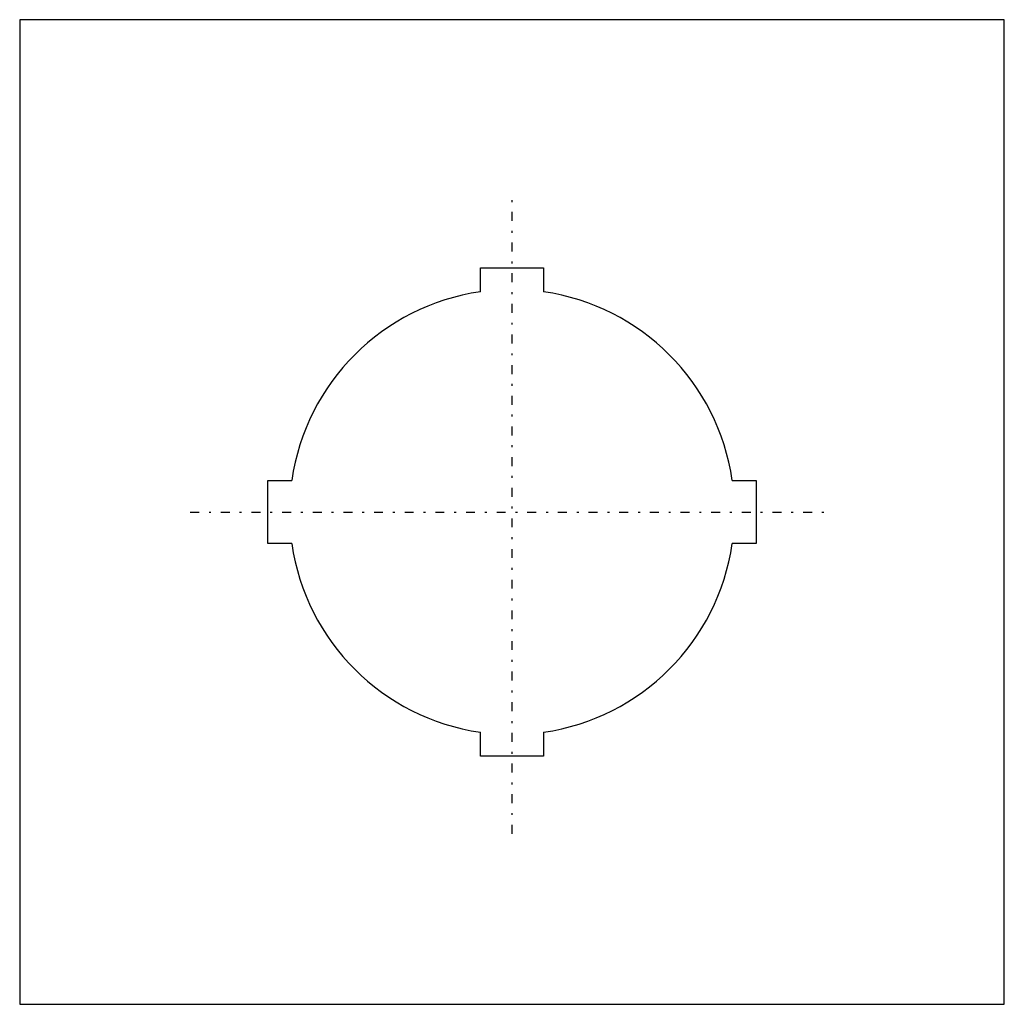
# Model space of a CAD drawing. Extents: x -24.9 to 24.9, y -24.9 to 24.9.
import ezdxf

# ---------------------------------------------------------------- set-up
doc = ezdxf.new("R2010")
doc.units = 0
doc.linetypes.add('CENTER', pattern=[1.5, 0.45, -0.5, 0.05, -0.5])
doc.layers.add('AM_0', color=7, linetype='CONTINUOUS')
doc.layers.add('AM_7', color=7, linetype='CENTER')

msp = doc.modelspace()

# ---------------------------------------------------------------- linework, layer by layer
at = {"layer": 'AM_0', "color": 7, "linetype": 'CONTINUOUS'}
for p, q in [((-24.9, 24.9), (-24.9, -24.9)), ((24.9, 24.9), (-24.9, 24.9)), ((24.9, -24.9), (24.9, 24.9)), ((-1.6, 12.35), (1.6, 12.35)), ((-1.6, 11.136), (-1.6, 12.35)), ((1.6, 12.35), (1.6, 11.136)), ((-12.35, 1.6), (-11.136, 1.6)), ((-12.35, -1.6), (-12.35, 1.6)), ((11.136, 1.6), (12.35, 1.6)), ((12.35, 1.6), (12.35, -1.6)), ((-11.136, -1.6), (-12.35, -1.6)), ((12.35, -1.6), (11.136, -1.6)), ((-1.6, -12.35), (-1.6, -11.136)), ((1.6, -11.136), (1.6, -12.35)), ((1.6, -12.35), (-1.6, -12.35)), ((-24.9, -24.9), (24.9, -24.9))]:
    msp.add_line(p, q, dxfattribs=at)
for start, end in [(98.1765, 171.8235), (8.1765, 81.8235), (188.1765, 261.8235), (278.1765, 351.8235)]:
    msp.add_arc((0, 0), 11.25, start, end, dxfattribs=at)
at = {"layer": 'AM_7', "color": 4, "linetype": 'CENTER'}
for p, q in [((0, -16.275), (0, 16.275)), ((-16.275, 0), (16.275, 0))]:
    msp.add_line(p, q, dxfattribs=at)

doc.saveas('drawing.dxf')
